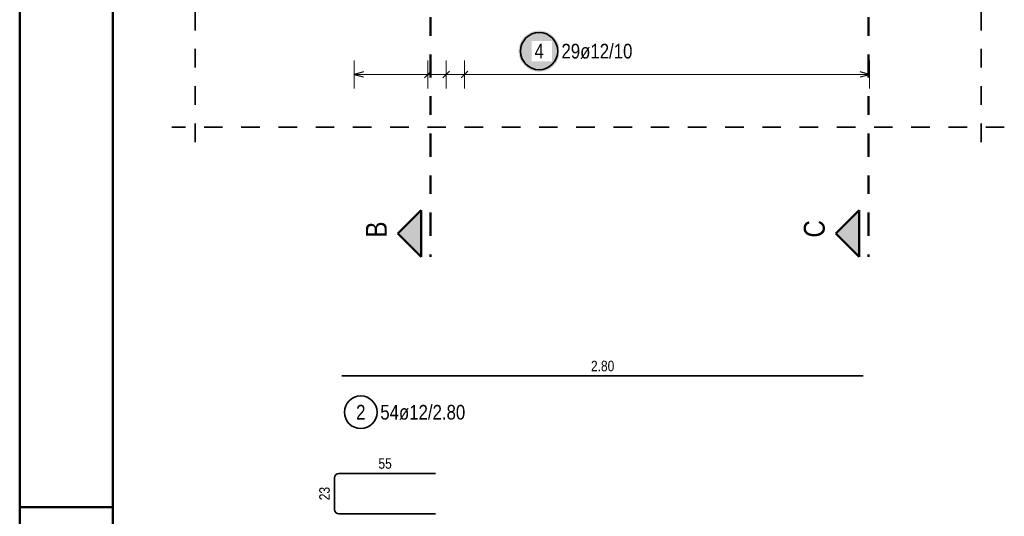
# Model space of a CAD drawing. Header units: millimetres. Extents: x -80 to 34, y 0 to 18.
# Tile 118 of 135: x 0 to 5.29, y 7.38 to 10.04. Entities that reach past the tile are written whole.
import ezdxf

# ---------------------------------------------------------------- set-up
doc = ezdxf.new("R2010")
doc.units = ezdxf.units.MM
doc.linetypes.add('DASHDOT', pattern=[1, 0.5, -0.25, 0, -0.25])
doc.linetypes.add('HIDDEN', pattern=[0.375, 0.25, -0.125])
doc.styles.add('Arial Narrow', font='ARIALN.TTF')

msp = doc.modelspace()

# ---------------------------------------------------------------- hatches: boundary and pattern name
at = {"lineweight": 25, "true_color": 0xffffff}
msp.add_hatch(color=7, dxfattribs=at).paths.add_polyline_path([(2.901112, 9.875084), (2.901045, 9.878923), (2.900844, 9.882757), (2.900509, 9.886582), (2.900041, 9.890393), (2.899441, 9.894185), (2.898708, 9.897954), (2.897844, 9.901695), (2.896851, 9.905404), (2.895728, 9.909076), (2.894478, 9.912706), (2.893102, 9.916291), (2.891602, 9.919825), (2.889979, 9.923305), (2.888236, 9.926726), (2.886375, 9.930084), (2.884397, 9.933375), (2.882306, 9.936595), (2.880104, 9.93974), (2.877793, 9.942807), (2.875377, 9.94579), (2.872858, 9.948688), (2.870239, 9.951496), (2.867524, 9.954211), (2.864716, 9.95683), (2.861819, 9.959349), (2.858835, 9.961765), (2.855768, 9.964076), (2.852623, 9.966278), (2.849403, 9.968369), (2.846112, 9.970347), (2.842754, 9.972208), (2.839333, 9.973951), (2.835853, 9.975574), (2.832319, 9.977074), (2.828734, 9.97845), (2.825104, 9.9797), (2.821432, 9.980823), (2.817723, 9.981816), (2.813982, 9.98268), (2.810213, 9.983413), (2.806421, 9.984013), (2.80261, 9.984481), (2.798785, 9.984816), (2.794951, 9.985017), (2.791112, 9.985084), (2.787273, 9.985017), (2.783439, 9.984816), (2.779614, 9.984481), (2.775803, 9.984013), (2.772011, 9.983413), (2.768242, 9.98268), (2.764501, 9.981816), (2.760792, 9.980823), (2.75712, 9.9797), (2.75349, 9.97845), (2.749905, 9.977074), (2.746371, 9.975574), (2.742891, 9.973951), (2.73947, 9.972208), (2.736112, 9.970347), (2.732821, 9.968369), (2.729601, 9.966278), (2.726456, 9.964076), (2.723389, 9.961765), (2.720405, 9.959349), (2.717508, 9.95683), (2.7147, 9.954211), (2.711985, 9.951496), (2.709366, 9.948688), (2.706847, 9.94579), (2.704431, 9.942807), (2.70212, 9.93974), (2.699918, 9.936595), (2.697827, 9.933375), (2.695849, 9.930084), (2.693988, 9.926726), (2.692245, 9.923305), (2.690622, 9.919825), (2.689122, 9.916291), (2.687746, 9.912706), (2.686496, 9.909076), (2.685373, 9.905404), (2.684379, 9.901695), (2.683516, 9.897954), (2.682783, 9.894185), (2.682182, 9.890393), (2.681715, 9.886582), (2.68138, 9.882757), (2.681179, 9.878923), (2.681112, 9.875084), (2.681179, 9.871245), (2.68138, 9.867411), (2.681715, 9.863586), (2.682182, 9.859775), (2.682783, 9.855983), (2.683516, 9.852214), (2.684379, 9.848472), (2.685373, 9.844764), (2.686496, 9.841092), (2.687746, 9.837462), (2.689122, 9.833877), (2.690622, 9.830343), (2.692245, 9.826863), (2.693988, 9.823442), (2.695849, 9.820084), (2.697827, 9.816793), (2.699918, 9.813573), (2.70212, 9.810427), (2.704431, 9.807361), (2.706847, 9.804377), (2.709366, 9.801479), (2.711985, 9.798671), (2.7147, 9.795956), (2.717508, 9.793338), (2.720405, 9.790819), (2.723389, 9.788403), (2.726456, 9.786092), (2.729601, 9.78389), (2.732821, 9.781799), (2.736112, 9.779821), (2.73947, 9.77796), (2.742891, 9.776216), (2.746371, 9.774594), (2.749905, 9.773094), (2.75349, 9.771718), (2.75712, 9.770468), (2.760792, 9.769345), (2.764501, 9.768351), (2.768242, 9.767488), (2.772011, 9.766755), (2.775803, 9.766154), (2.779614, 9.765686), (2.783439, 9.765352), (2.787273, 9.765151), (2.791112, 9.765084), (2.794951, 9.765151), (2.798785, 9.765352), (2.80261, 9.765686), (2.806421, 9.766154), (2.810213, 9.766755), (2.813982, 9.767488), (2.817723, 9.768351), (2.821432, 9.769345), (2.825104, 9.770468), (2.828734, 9.771718), (2.832319, 9.773094), (2.835853, 9.774594), (2.839333, 9.776216), (2.842754, 9.77796), (2.846112, 9.779821), (2.849403, 9.781799), (2.852623, 9.78389), (2.855768, 9.786092), (2.858835, 9.788403), (2.861819, 9.790819), (2.864716, 9.793338), (2.867524, 9.795956), (2.870239, 9.798671), (2.872858, 9.801479), (2.875377, 9.804377), (2.877793, 9.807361), (2.880104, 9.810427), (2.882306, 9.813573), (2.884397, 9.816793), (2.886375, 9.820084), (2.888236, 9.823442), (2.889979, 9.826863), (2.891602, 9.830343), (2.893102, 9.833877), (2.894478, 9.837462), (2.895728, 9.841092), (2.896851, 9.844764), (2.897844, 9.848472), (2.898708, 9.852214), (2.899441, 9.855983), (2.900041, 9.859775), (2.900509, 9.863586), (2.900844, 9.867411)])
at = {"lineweight": 25, "true_color": 0x0000ff}
for points in [[(2.032037, 8.895969), (2.157037, 8.770969), (2.157037, 9.020969)], [(4.3851, 8.895969), (4.5101, 8.770969), (4.5101, 9.020969)]]:
    msp.add_hatch(color=5, dxfattribs=at).paths.add_polyline_path(points)

# ---------------------------------------------------------------- linework, layer by layer
at = {"color": 4, "linetype": 'Continuous', "lineweight": 50}
for p, q in [((0, 14.85), (0, 0)), ((0.5, 14.725), (0.5, 0.125)), ((2.032037, 8.895969), (2.157037, 9.020969)), ((2.157037, 9.020969), (2.157037, 8.770969)), ((4.3851, 8.895969), (4.5101, 9.020969)), ((4.5101, 9.020969), (4.5101, 8.770969)), ((2.157037, 8.770969), (2.032037, 8.895969)), ((4.5101, 8.770969), (4.3851, 8.895969)), ((0, 7.425), (0.5, 7.425))]:
    msp.add_line(p, q, dxfattribs=at)
at = {"color": 4, "linetype": 'DASHDOT', "lineweight": 50, "ltscale": 0.25}
for p, q in [((2.207037, 13.68284), (2.207037, 8.770969)), ((2.207037, 13.68284), (2.207037, 8.770969)), ((4.5601, 13.68284), (4.5601, 8.770969)), ((4.5601, 13.68284), (4.5601, 8.770969))]:
    msp.add_line(p, q, dxfattribs=at)
at = {"color": 2, "linetype": 'HIDDEN', "lineweight": 35, "ltscale": 0.25}
for p, q in [((0.943248, 13.486666), (0.943248, 9.341545)), ((5.165588, 13.486666), (5.165588, 9.341545)), ((5.290588, 9.466545), (0.818248, 9.466545))]:
    msp.add_line(p, q, dxfattribs=at)
at = {"color": 5, "linetype": 'Continuous', "lineweight": 18}
for p, q in [((1.797504, 9.825084), (1.797504, 9.675084)), ((2.192933, 9.675084), (2.192933, 9.825084)), ((2.29179, 9.675084), (2.29179, 9.825084)), ((2.390648, 9.675084), (2.390648, 9.825084)), ((4.565509, 9.675084), (4.565509, 9.825084)), ((4.565509, 9.750084), (1.797504, 9.750084))]:
    msp.add_line(p, q, dxfattribs=at)
at = {"color": 3, "linetype": 'Continuous', "lineweight": 25}
for p, q in [((1.847504, 9.763481), (1.797504, 9.750084)), ((1.797504, 9.750084), (1.847504, 9.736686)), ((2.175255, 9.732406), (2.210611, 9.767761)), ((2.274113, 9.732406), (2.309468, 9.767761)), ((2.37297, 9.732406), (2.408325, 9.767761)), ((4.565509, 9.750084), (4.515509, 9.763481)), ((4.515509, 9.736686), (4.565509, 9.750084))]:
    msp.add_line(p, q, dxfattribs=at)
at = {"color": 2, "linetype": 'Continuous', "lineweight": 35}
for p, q in [((1.731504, 8.130853), (4.531509, 8.130853)), ((1.690938, 7.413315), (1.690938, 7.583315)), ((1.714938, 7.607315), (2.234938, 7.607315)), ((2.234938, 7.389315), (1.714938, 7.389315))]:
    msp.add_line(p, q, dxfattribs=at)
for centre, radius in [((2.791112, 9.875084), 0.1), ((1.832597, 7.935723), 0.0875)]:
    msp.add_circle(centre, radius, dxfattribs=at)
for centre, start, end in [((1.714938, 7.583315), 90, 180), ((1.714938, 7.413315), 180, 270)]:
    msp.add_arc(centre, 0.024, start, end, dxfattribs=at)

# ---------------------------------------------------------------- texts
at = {"color": 4, "lineweight": 50, "style": 'Arial Narrow'}
for s, p in [('B', (1.972681, 8.874032)), ('C', (4.325744, 8.874032))]:
    msp.add_text(s, height=0.1125, rotation=90, dxfattribs=at).set_placement(p)
at = {"color": 3, "lineweight": 25, "char_height": 0.05625, "attachment_point": 1, "line_spacing_factor": 0.9, "style": 'Arial Narrow'}
for s, insert in [('2.80', (3.069632, 8.212103)), ('55', (1.927501, 7.688565))]:
    msp.add_mtext(s, dxfattribs=dict(at, insert=insert))
at = {"color": 2, "lineweight": 35, "char_height": 0.07875, "attachment_point": 1, "line_spacing_factor": 0.9, "style": 'Arial Narrow'}
for s, insert in [('2', (1.807791, 7.975098)), ('54ø12/2.80', (1.937597, 7.975098))]:
    msp.add_mtext(s, dxfattribs=dict(at, insert=insert))
at = {"color": 3, "lineweight": 25, "insert": (1.609688, 7.462877), "char_height": 0.05625, "attachment_point": 1, "rotation": 90, "line_spacing_factor": 0.9, "style": 'Arial Narrow'}
msp.add_mtext('23', dxfattribs=at)

# ---------------------------------------------------------------- next in the draw order: texts
at = {"color": 2, "lineweight": 35, "char_height": 0.07875, "attachment_point": 1, "line_spacing_factor": 0.9, "style": 'Arial Narrow', "bg_fill": 3, "box_fill_scale": 1.2, "bg_fill_color": 256, "bg_fill_true_color": 13158600, "bg_fill_transparency": 0}
for s, insert in [('4', (2.766306, 9.914459)), ('29ø12/10', (2.911112, 9.914459))]:
    msp.add_mtext(s, dxfattribs=dict(at, insert=insert))

doc.saveas('drawing.dxf')
